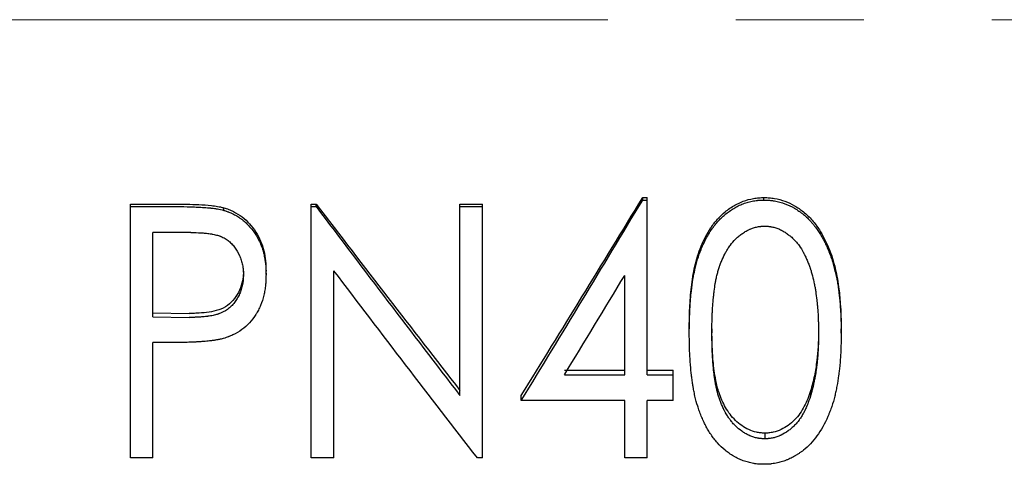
# Model space of a CAD drawing. Header units: millimetres. Extents: x 0 to 420, y 0 to 297.
# Tile 8 of 14: x 146 to 165, y 131 to 140. Entities that reach past the tile are written whole.
import ezdxf

# ---------------------------------------------------------------- set-up
doc = ezdxf.new("R2010")
doc.units = ezdxf.units.MM
doc.linetypes.add('CENTERX2', pattern=[20.32, 12.7, -2.54, 2.54, -2.54])

msp = doc.modelspace()

# ---------------------------------------------------------------- linework, layer by layer
at = {"color": 7, "linetype": 'CENTERX2', "lineweight": 18}
msp.add_line((198.249, 139.587), (29.342, 139.587), dxfattribs=at)
at = {"color": 7, "linetype": 'Continuous', "lineweight": 25}
for p, q in [((158.302, 136.006), (158.302, 136.054)), ((158.302, 136.054), (158.394, 136.054)), ((158.302, 136.006), (158.394, 136.006)), ((158.394, 136.006), (158.394, 136.054)), ((158.394, 132.535), (158.394, 136.006)), ((160.709, 136.006), (160.709, 136.054)), ((148.137, 135.877), (148.137, 135.927)), ((148.137, 135.927), (148.996, 135.927)), ((148.137, 135.877), (148.996, 135.877)), ((148.137, 130.884), (148.137, 135.877)), ((149.991, 135.801), (149.991, 135.852)), ((151.727, 135.927), (151.821, 135.927)), ((151.727, 135.877), (151.727, 135.927)), ((151.727, 130.884), (151.727, 135.877)), ((151.727, 135.877), (151.821, 135.877)), ((151.821, 135.877), (151.821, 135.927)), ((154.676, 135.927), (155.124, 135.927)), ((154.676, 135.877), (154.676, 135.927)), ((154.676, 132.126), (154.676, 135.877)), ((154.676, 135.877), (155.124, 135.877)), ((155.124, 135.877), (155.124, 135.927)), ((155.124, 130.884), (155.124, 135.877)), ((149.338, 135.36), (148.586, 135.36)), ((148.586, 133.686), (148.586, 135.36)), ((152.176, 130.884), (152.176, 134.602)), ((150.381, 134.593), (150.381, 134.525)), ((150.829, 134.527), (150.829, 134.595)), ((157.945, 132.535), (157.945, 134.509)), ((148.586, 133.766), (149.307, 133.755)), ((148.586, 133.686), (149.307, 133.675)), ((159.227, 133.364), (159.227, 133.448)), ((159.676, 133.45), (159.676, 133.366)), ((161.791, 133.45), (161.791, 133.366)), ((162.24, 133.364), (162.24, 133.448)), ((148.891, 133.174), (148.586, 133.174)), ((148.586, 130.884), (148.586, 133.174)), ((156.749, 132.63), (157.945, 132.63)), ((156.749, 132.535), (157.945, 132.535)), ((158.394, 132.63), (158.906, 132.63)), ((158.394, 132.535), (158.906, 132.535)), ((158.906, 132.535), (158.906, 132.63)), ((158.906, 132.025), (158.906, 132.535)), ((155.894, 132.025), (155.894, 132.128)), ((161.631, 132.215), (161.631, 132.114)), ((157.945, 132.025), (155.894, 132.025)), ((157.945, 130.884), (157.945, 132.025)), ((158.906, 132.025), (158.394, 132.025)), ((158.394, 130.884), (158.394, 132.025)), ((160.723, 131.376), (160.723, 131.264)), ((148.586, 130.884), (148.137, 130.884)), ((152.176, 130.884), (151.727, 130.884)), ((155.124, 130.884), (155.022, 130.884)), ((158.394, 130.884), (157.945, 130.884))]:
    msp.add_line(p, q, dxfattribs=at)
for points in [[(155.894, 132.128), (156.697, 133.424), (157.499, 134.736), (158.302, 136.054)], [(155.894, 132.025), (156.697, 133.34), (157.499, 134.669), (158.302, 136.006)], [(151.821, 135.927), (152.773, 134.685), (153.724, 133.449), (154.676, 132.227)], [(151.821, 135.877), (152.773, 134.618), (153.724, 133.365), (154.676, 132.126)], [(155.022, 130.884), (154.073, 132.111), (153.124, 133.352), (152.176, 134.602)], [(156.749, 132.535), (157.148, 133.19), (157.546, 133.848), (157.945, 134.509)]]:
    msp.add_open_spline(points, degree=3, dxfattribs=at)
for points, knots in [([(159.227, 133.448), (159.227, 133.517), (159.228, 133.656), (159.236, 133.863), (159.247, 134.071), (159.275, 134.348), (159.327, 134.691), (159.428, 135.027), (159.548, 135.279), (159.653, 135.463), (159.782, 135.628), (159.912, 135.754), (160.031, 135.843), (160.149, 135.918), (160.305, 135.99), (160.465, 136.034), (160.604, 136.052), (160.674, 136.054), (160.709, 136.054)], [0, 0, 0, 0, 0.0625344, 0.1250675, 0.1876007, 0.2501308, 0.375144, 0.5000665, 0.5625782, 0.6250803, 0.6890174, 0.7500435, 0.7857185, 0.821603, 0.8750371, 0.9374824, 0.9687369, 1, 1, 1, 1]), ([(159.227, 133.364), (159.227, 133.411), (159.228, 133.452), (159.228, 133.504), (159.228, 133.52), (159.229, 133.542), (159.229, 133.549), (159.229, 133.559), (159.229, 133.562), (159.229, 133.569), (159.229, 133.57), (159.23, 133.607), (159.231, 133.64), (159.233, 133.693), (159.233, 133.711), (159.235, 133.738), (159.235, 133.748), (159.236, 133.766), (159.236, 133.775), (159.239, 133.826), (159.241, 133.864), (159.244, 133.917), (159.245, 133.933), (159.246, 133.958), (159.247, 133.965), (159.248, 133.981), (159.248, 133.987), (159.252, 134.029), (159.254, 134.063), (159.26, 134.116), (159.261, 134.133), (159.264, 134.16), (159.265, 134.169), (159.267, 134.187), (159.268, 134.196), (159.279, 134.284), (159.289, 134.359), (159.306, 134.463), (159.312, 134.496), (159.321, 134.545), (159.324, 134.561), (159.329, 134.585), (159.331, 134.592), (159.333, 134.604), (159.334, 134.608), (159.336, 134.615), (159.336, 134.618), (159.369, 134.765), (159.41, 134.9), (159.474, 135.058), (159.488, 135.09), (159.51, 135.138), (159.518, 135.154), (159.53, 135.178), (159.534, 135.187), (159.54, 135.199), (159.542, 135.203), (159.546, 135.211), (159.548, 135.214), (159.569, 135.255), (159.587, 135.289), (159.614, 135.335), (159.623, 135.349), (159.635, 135.37), (159.64, 135.376), (159.646, 135.386), (159.648, 135.389), (159.652, 135.396), (159.654, 135.398), (159.698, 135.464), (159.742, 135.521), (159.811, 135.6), (159.835, 135.625), (159.872, 135.661), (159.885, 135.672), (159.91, 135.695), (159.923, 135.707), (159.961, 135.738), (159.988, 135.759), (160.049, 135.803), (160.08, 135.823), (160.124, 135.85), (160.138, 135.858), (160.168, 135.874), (160.184, 135.882), (160.231, 135.905), (160.264, 135.919), (160.33, 135.944), (160.364, 135.956), (160.415, 135.97), (160.432, 135.974), (160.466, 135.982), (160.482, 135.985), (160.518, 135.992), (160.535, 135.994), (160.561, 135.998), (160.57, 135.999), (160.583, 136), (160.587, 136.001), (160.593, 136.001), (160.596, 136.001), (160.6, 136.002), (160.603, 136.002), (160.627, 136.004), (160.662, 136.005), (160.709, 136.006)], [0, 0, 0, 0, 0.03125, 0.03125, 0.046875, 0.046875, 0.054688, 0.054688, 0.058594, 0.058594, 0.0625, 0.0625, 0.09375, 0.09375, 0.109375, 0.109375, 0.117188, 0.117188, 0.125, 0.125, 0.15625, 0.15625, 0.171875, 0.171875, 0.179688, 0.179688, 0.1875, 0.1875, 0.21875, 0.21875, 0.234375, 0.234375, 0.242188, 0.242188, 0.25, 0.25, 0.3125, 0.3125, 0.34375, 0.34375, 0.359375, 0.359375, 0.367188, 0.367188, 0.371094, 0.371094, 0.375, 0.375, 0.5, 0.5, 0.53125, 0.53125, 0.546875, 0.546875, 0.554688, 0.554688, 0.558594, 0.558594, 0.5625, 0.5625, 0.59375, 0.59375, 0.609375, 0.609375, 0.617188, 0.617188, 0.621094, 0.621094, 0.625, 0.625, 0.6875, 0.6875, 0.71875, 0.71875, 0.734375, 0.734375, 0.75, 0.75, 0.78125, 0.78125, 0.8125, 0.8125, 0.828125, 0.828125, 0.84375, 0.84375, 0.875, 0.875, 0.90625, 0.90625, 0.921875, 0.921875, 0.9375, 0.9375, 0.953125, 0.953125, 0.960938, 0.960938, 0.964844, 0.964844, 0.966797, 0.966797, 0.96875, 0.96875, 1, 1, 1, 1]), ([(160.709, 136.054), (160.745, 136.054), (160.815, 136.052), (160.955, 136.034), (161.126, 135.988), (161.319, 135.898), (161.468, 135.794), (161.582, 135.694), (161.692, 135.576), (161.801, 135.433), (161.9, 135.258), (161.982, 135.086), (162.055, 134.898), (162.133, 134.628), (162.192, 134.311), (162.223, 133.978), (162.238, 133.699), (162.239, 133.532), (162.24, 133.448)], [0, 0, 0, 0, 0.031261, 0.062515, 0.124956, 0.187001, 0.249864, 0.285663, 0.32147, 0.392595, 0.445547, 0.499873, 0.562388, 0.624904, 0.749903, 0.849945, 0.924827, 1, 1, 1, 1]), ([(160.709, 136.006), (160.733, 136.006), (160.753, 136.005), (160.78, 136.004), (160.788, 136.004), (160.799, 136.003), (160.802, 136.003), (160.807, 136.003), (160.809, 136.003), (160.812, 136.002), (160.813, 136.002), (160.832, 136.001), (160.849, 135.999), (160.875, 135.996), (160.884, 135.994), (160.902, 135.992), (160.912, 135.99), (160.988, 135.977), (161.056, 135.958), (161.193, 135.908), (161.255, 135.878), (161.345, 135.826), (161.374, 135.807), (161.418, 135.776), (161.432, 135.765), (161.461, 135.744), (161.476, 135.732), (161.545, 135.675), (161.596, 135.626), (161.655, 135.56), (161.667, 135.546), (161.691, 135.517), (161.703, 135.502), (161.737, 135.459), (161.758, 135.431), (161.796, 135.375), (161.813, 135.349), (161.847, 135.291), (161.865, 135.261), (161.891, 135.211), (161.9, 135.194), (161.913, 135.168), (161.917, 135.162), (161.924, 135.147), (161.928, 135.139), (161.946, 135.1), (161.961, 135.067), (161.991, 134.996), (162.005, 134.962), (162.024, 134.913), (162.03, 134.896), (162.041, 134.864), (162.047, 134.849), (162.063, 134.8), (162.073, 134.767), (162.088, 134.716), (162.093, 134.699), (162.1, 134.673), (162.102, 134.664), (162.107, 134.646), (162.109, 134.636), (162.128, 134.563), (162.142, 134.496), (162.162, 134.391), (162.168, 134.356), (162.177, 134.302), (162.18, 134.284), (162.184, 134.257), (162.185, 134.247), (162.187, 134.234), (162.188, 134.229), (162.189, 134.22), (162.19, 134.215), (162.199, 134.147), (162.206, 134.079), (162.216, 133.971), (162.219, 133.933), (162.224, 133.857), (162.227, 133.817), (162.231, 133.744), (162.232, 133.709), (162.235, 133.659), (162.235, 133.643), (162.236, 133.612), (162.237, 133.601), (162.238, 133.532), (162.239, 133.457), (162.24, 133.364)], [0, 0, 0, 0, 0.015625, 0.015625, 0.023438, 0.023438, 0.027344, 0.027344, 0.029297, 0.029297, 0.03125, 0.03125, 0.046875, 0.046875, 0.054688, 0.054688, 0.0625, 0.0625, 0.125, 0.125, 0.1875, 0.1875, 0.21875, 0.21875, 0.234375, 0.234375, 0.25, 0.25, 0.3125, 0.3125, 0.328125, 0.328125, 0.34375, 0.34375, 0.375, 0.375, 0.40625, 0.40625, 0.4375, 0.4375, 0.453125, 0.453125, 0.460938, 0.460938, 0.46875, 0.46875, 0.5, 0.5, 0.53125, 0.53125, 0.546875, 0.546875, 0.5625, 0.5625, 0.59375, 0.59375, 0.609375, 0.609375, 0.617188, 0.617188, 0.625, 0.625, 0.6875, 0.6875, 0.71875, 0.71875, 0.734375, 0.734375, 0.742188, 0.742188, 0.746094, 0.746094, 0.75, 0.75, 0.8125, 0.8125, 0.84375, 0.84375, 0.875, 0.875, 0.90625, 0.90625, 0.921875, 0.921875, 0.9375, 0.9375, 1, 1, 1, 1]), ([(148.996, 135.927), (149.085, 135.926), (149.251, 135.925), (149.501, 135.916), (149.704, 135.903), (149.847, 135.884), (149.929, 135.868), (149.969, 135.858), (149.991, 135.852)], [0, 0, 0, 0, 0.266792, 0.500026, 0.750017, 0.875017, 0.931606, 1, 1, 1, 1]), ([(148.996, 135.877), (149.09, 135.877), (149.179, 135.876), (149.304, 135.873), (149.345, 135.871), (149.403, 135.869), (149.422, 135.868), (149.45, 135.867), (149.459, 135.867), (149.473, 135.866), (149.478, 135.866), (149.484, 135.865), (149.487, 135.865), (149.491, 135.865), (149.493, 135.865), (149.547, 135.862), (149.594, 135.859), (149.656, 135.854), (149.676, 135.853), (149.703, 135.85), (149.712, 135.849), (149.725, 135.848), (149.729, 135.848), (149.735, 135.847), (149.737, 135.847), (149.741, 135.846), (149.742, 135.846), (149.767, 135.843), (149.788, 135.841), (149.819, 135.836), (149.83, 135.835), (149.845, 135.833), (149.85, 135.832), (149.859, 135.83), (149.865, 135.829), (149.903, 135.823), (149.943, 135.814), (149.991, 135.801)], [0, 0, 0, 0, 0.25, 0.25, 0.375, 0.375, 0.4375, 0.4375, 0.46875, 0.46875, 0.484375, 0.484375, 0.492188, 0.492188, 0.5, 0.5, 0.625, 0.625, 0.6875, 0.6875, 0.71875, 0.71875, 0.734375, 0.734375, 0.742188, 0.742188, 0.75, 0.75, 0.8125, 0.8125, 0.84375, 0.84375, 0.859375, 0.859375, 0.875, 0.875, 1, 1, 1, 1]), ([(149.991, 135.852), (150.024, 135.842), (150.089, 135.822), (150.213, 135.766), (150.358, 135.676), (150.508, 135.536), (150.633, 135.374), (150.727, 135.192), (150.79, 134.999), (150.823, 134.798), (150.827, 134.663), (150.829, 134.595)], [0, 0, 0, 0, 0.062551, 0.125088, 0.250014, 0.37493, 0.499933, 0.624908, 0.749875, 0.874925, 1, 1, 1, 1]), ([(149.991, 135.801), (150.013, 135.794), (150.032, 135.788), (150.056, 135.78), (150.063, 135.777), (150.073, 135.774), (150.077, 135.772), (150.081, 135.771), (150.082, 135.77), (150.085, 135.769), (150.086, 135.769), (150.103, 135.762), (150.118, 135.756), (150.142, 135.745), (150.15, 135.742), (150.165, 135.734), (150.174, 135.73), (150.211, 135.712), (150.24, 135.695), (150.283, 135.668), (150.297, 135.658), (150.326, 135.638), (150.341, 135.627), (150.381, 135.596), (150.407, 135.574), (150.445, 135.539), (150.457, 135.527), (150.481, 135.502), (150.492, 135.49), (150.552, 135.422), (150.593, 135.367), (150.645, 135.286), (150.661, 135.257), (150.684, 135.211), (150.692, 135.196), (150.707, 135.164), (150.715, 135.146), (150.735, 135.098), (150.747, 135.066), (150.768, 135.001), (150.777, 134.967), (150.792, 134.902), (150.799, 134.869), (150.807, 134.818), (150.81, 134.801), (150.813, 134.775), (150.815, 134.767), (150.816, 134.754), (150.817, 134.749), (150.817, 134.743), (150.818, 134.741), (150.818, 134.736), (150.818, 134.734), (150.824, 134.681), (150.828, 134.612), (150.829, 134.527)], [0, 0, 0, 0, 0.03125, 0.03125, 0.046875, 0.046875, 0.054688, 0.054688, 0.058594, 0.058594, 0.0625, 0.0625, 0.09375, 0.09375, 0.109375, 0.109375, 0.125, 0.125, 0.1875, 0.1875, 0.21875, 0.21875, 0.25, 0.25, 0.3125, 0.3125, 0.34375, 0.34375, 0.375, 0.375, 0.5, 0.5, 0.5625, 0.5625, 0.59375, 0.59375, 0.625, 0.625, 0.6875, 0.6875, 0.75, 0.75, 0.8125, 0.8125, 0.84375, 0.84375, 0.859375, 0.859375, 0.867188, 0.867188, 0.871094, 0.871094, 0.875, 0.875, 1, 1, 1, 1]), ([(159.676, 133.366), (159.676, 133.501), (159.678, 133.61), (159.681, 133.694), (159.681, 133.697), (159.681, 133.7), (159.681, 133.702), (159.682, 133.708), (159.682, 133.712), (159.682, 133.723), (159.683, 133.731), (159.683, 133.753), (159.684, 133.768), (159.686, 133.811), (159.688, 133.839), (159.693, 133.921), (159.697, 133.972), (159.701, 134.022), (159.702, 134.027), (159.703, 134.035), (159.703, 134.039), (159.704, 134.051), (159.705, 134.059), (159.707, 134.082), (159.709, 134.098), (159.714, 134.142), (159.717, 134.171), (159.727, 134.252), (159.734, 134.301), (159.742, 134.35), (159.744, 134.357), (159.746, 134.37), (159.747, 134.377), (159.751, 134.396), (159.753, 134.41), (159.762, 134.45), (159.768, 134.477), (159.778, 134.519), (159.781, 134.534), (159.789, 134.562), (159.792, 134.576), (159.803, 134.615), (159.811, 134.64), (159.819, 134.666), (159.821, 134.67), (159.823, 134.677), (159.824, 134.681), (159.828, 134.691), (159.83, 134.698), (159.838, 134.719), (159.843, 134.733), (159.858, 134.773), (159.869, 134.799), (159.901, 134.875), (159.924, 134.921), (159.949, 134.967), (159.951, 134.971), (159.955, 134.977), (159.957, 134.981), (159.963, 134.991), (159.967, 134.997), (159.978, 135.016), (159.986, 135.029), (160.009, 135.065), (160.025, 135.089), (160.074, 135.154), (160.107, 135.193), (160.146, 135.231), (160.151, 135.237), (160.161, 135.246), (160.166, 135.25), (160.181, 135.264), (160.192, 135.273), (160.223, 135.299), (160.245, 135.316), (160.29, 135.349), (160.314, 135.365), (160.36, 135.393), (160.384, 135.406), (160.413, 135.42), (160.42, 135.423), (160.433, 135.429), (160.439, 135.431), (160.458, 135.439), (160.471, 135.444), (160.51, 135.458), (160.535, 135.465), (160.574, 135.473), (160.586, 135.476), (160.613, 135.48), (160.627, 135.481), (160.644, 135.483), (160.644, 135.483), (160.647, 135.483), (160.648, 135.484), (160.652, 135.484), (160.654, 135.484), (160.663, 135.485), (160.669, 135.485), (160.689, 135.487), (160.705, 135.488), (160.723, 135.489)], [0, 0, 0, 0, 0.125, 0.125, 0.126953, 0.126953, 0.128906, 0.128906, 0.132812, 0.132812, 0.140625, 0.140625, 0.15625, 0.15625, 0.1875, 0.1875, 0.25, 0.25, 0.253906, 0.253906, 0.257812, 0.257812, 0.265625, 0.265625, 0.28125, 0.28125, 0.3125, 0.3125, 0.375, 0.375, 0.382812, 0.382812, 0.390625, 0.390625, 0.40625, 0.40625, 0.4375, 0.4375, 0.453125, 0.453125, 0.46875, 0.46875, 0.5, 0.5, 0.503906, 0.503906, 0.507812, 0.507812, 0.515625, 0.515625, 0.53125, 0.53125, 0.5625, 0.5625, 0.625, 0.625, 0.628906, 0.628906, 0.632812, 0.632812, 0.640625, 0.640625, 0.65625, 0.65625, 0.6875, 0.6875, 0.75, 0.75, 0.757812, 0.757812, 0.765625, 0.765625, 0.78125, 0.78125, 0.8125, 0.8125, 0.84375, 0.84375, 0.875, 0.875, 0.882812, 0.882812, 0.890625, 0.890625, 0.90625, 0.90625, 0.9375, 0.9375, 0.953125, 0.953125, 0.96875, 0.96875, 0.970703, 0.970703, 0.972656, 0.972656, 0.976562, 0.976562, 0.984375, 0.984375, 1, 1, 1, 1]), ([(160.723, 135.489), (160.76, 135.487), (160.787, 135.485), (160.806, 135.483), (160.808, 135.482), (160.812, 135.482), (160.814, 135.482), (160.819, 135.481), (160.823, 135.481), (160.833, 135.479), (160.84, 135.478), (160.86, 135.475), (160.873, 135.473), (160.897, 135.467), (160.911, 135.464), (160.936, 135.456), (160.949, 135.452), (160.988, 135.439), (161.013, 135.428), (161.045, 135.412), (161.05, 135.409), (161.062, 135.403), (161.068, 135.4), (161.085, 135.39), (161.097, 135.384), (161.132, 135.362), (161.155, 135.347), (161.201, 135.313), (161.222, 135.297), (161.264, 135.261), (161.283, 135.243), (161.312, 135.214), (161.32, 135.206), (161.338, 135.186), (161.346, 135.177), (161.372, 135.147), (161.388, 135.126), (161.436, 135.059), (161.466, 135.011), (161.496, 134.956), (161.497, 134.954), (161.5, 134.948), (161.501, 134.945), (161.506, 134.937), (161.508, 134.931), (161.517, 134.914), (161.523, 134.902), (161.541, 134.865), (161.552, 134.839), (161.576, 134.783), (161.586, 134.758), (161.605, 134.707), (161.614, 134.682), (161.624, 134.652), (161.627, 134.645), (161.631, 134.631), (161.633, 134.625), (161.64, 134.605), (161.644, 134.591), (161.656, 134.552), (161.663, 134.525), (161.684, 134.446), (161.697, 134.394), (161.709, 134.335), (161.71, 134.33), (161.712, 134.317), (161.713, 134.311), (161.717, 134.293), (161.719, 134.28), (161.726, 134.242), (161.73, 134.216), (161.743, 134.135), (161.75, 134.078), (161.758, 134.014), (161.758, 134.012), (161.759, 134.006), (161.759, 134.003), (161.76, 133.993), (161.761, 133.987), (161.763, 133.968), (161.764, 133.955), (161.768, 133.917), (161.77, 133.89), (161.777, 133.809), (161.78, 133.752), (161.784, 133.689), (161.784, 133.687), (161.784, 133.681), (161.784, 133.678), (161.784, 133.67), (161.785, 133.664), (161.785, 133.646), (161.786, 133.634), (161.787, 133.597), (161.788, 133.571), (161.79, 133.489), (161.791, 133.43), (161.791, 133.366)], [0, 0, 0, 0, 0.03125, 0.03125, 0.033203, 0.033203, 0.035156, 0.035156, 0.039062, 0.039062, 0.046875, 0.046875, 0.0625, 0.0625, 0.078125, 0.078125, 0.09375, 0.09375, 0.125, 0.125, 0.132812, 0.132812, 0.140625, 0.140625, 0.15625, 0.15625, 0.1875, 0.1875, 0.21875, 0.21875, 0.25, 0.25, 0.265625, 0.265625, 0.28125, 0.28125, 0.3125, 0.3125, 0.375, 0.375, 0.378906, 0.378906, 0.382812, 0.382812, 0.390625, 0.390625, 0.40625, 0.40625, 0.4375, 0.4375, 0.46875, 0.46875, 0.5, 0.5, 0.507812, 0.507812, 0.515625, 0.515625, 0.53125, 0.53125, 0.5625, 0.5625, 0.625, 0.625, 0.632812, 0.632812, 0.640625, 0.640625, 0.65625, 0.65625, 0.6875, 0.6875, 0.75, 0.75, 0.753906, 0.753906, 0.757812, 0.757812, 0.765625, 0.765625, 0.78125, 0.78125, 0.8125, 0.8125, 0.875, 0.875, 0.878906, 0.878906, 0.882812, 0.882812, 0.890625, 0.890625, 0.90625, 0.90625, 0.9375, 0.9375, 1, 1, 1, 1]), ([(149.338, 135.36), (149.417, 135.36), (149.48, 135.358), (149.533, 135.355), (149.538, 135.355), (149.546, 135.354), (149.55, 135.354), (149.562, 135.353), (149.571, 135.353), (149.595, 135.351), (149.611, 135.349), (149.659, 135.345), (149.69, 135.341), (149.724, 135.336), (149.729, 135.335), (149.738, 135.333), (149.742, 135.333), (149.755, 135.331), (149.764, 135.329), (149.789, 135.324), (149.805, 135.321), (149.852, 135.31), (149.88, 135.302), (149.91, 135.292), (149.914, 135.29), (149.922, 135.287), (149.926, 135.286), (149.937, 135.281), (149.945, 135.278), (149.967, 135.268), (149.982, 135.261), (150.024, 135.239), (150.05, 135.222), (150.1, 135.184), (150.122, 135.164), (150.165, 135.121), (150.185, 135.097), (150.243, 135.021), (150.276, 134.964), (150.308, 134.891), (150.311, 134.885), (150.317, 134.871), (150.32, 134.863), (150.328, 134.841), (150.333, 134.826), (150.348, 134.78), (150.356, 134.749), (150.369, 134.684), (150.374, 134.653), (150.376, 134.619), (150.376, 134.618), (150.377, 134.615), (150.377, 134.614), (150.377, 134.609), (150.377, 134.606), (150.378, 134.596), (150.378, 134.589), (150.379, 134.565), (150.38, 134.546), (150.381, 134.525)], [0, 0, 0, 0, 0.125, 0.125, 0.132812, 0.132812, 0.140625, 0.140625, 0.15625, 0.15625, 0.1875, 0.1875, 0.25, 0.25, 0.257812, 0.257812, 0.265625, 0.265625, 0.28125, 0.28125, 0.3125, 0.3125, 0.375, 0.375, 0.382812, 0.382812, 0.390625, 0.390625, 0.40625, 0.40625, 0.4375, 0.4375, 0.5, 0.5, 0.5625, 0.5625, 0.625, 0.625, 0.75, 0.75, 0.765625, 0.765625, 0.78125, 0.78125, 0.8125, 0.8125, 0.875, 0.875, 0.9375, 0.9375, 0.941406, 0.941406, 0.945312, 0.945312, 0.953125, 0.953125, 0.96875, 0.96875, 1, 1, 1, 1]), ([(150.381, 134.593), (150.38, 134.561), (150.378, 134.496), (150.359, 134.368), (150.31, 134.212), (150.211, 134.043), (150.07, 133.904), (149.892, 133.816), (149.698, 133.776), (149.538, 133.762), (149.407, 133.755), (149.342, 133.755), (149.307, 133.755)], [0, 0, 0, 0, 0.062602, 0.125173, 0.250152, 0.375087, 0.499837, 0.62457, 0.749614, 0.876407, 0.932852, 1, 1, 1, 1]), ([(150.381, 134.525), (150.379, 134.481), (150.378, 134.448), (150.376, 134.425), (150.376, 134.422), (150.375, 134.418), (150.375, 134.416), (150.375, 134.41), (150.374, 134.406), (150.373, 134.394), (150.372, 134.386), (150.368, 134.361), (150.366, 134.345), (150.356, 134.296), (150.347, 134.264), (150.328, 134.201), (150.316, 134.171), (150.297, 134.127), (150.289, 134.111), (150.274, 134.082), (150.266, 134.067), (150.241, 134.025), (150.223, 133.998), (150.194, 133.959), (150.183, 133.946), (150.161, 133.921), (150.15, 133.909), (150.115, 133.874), (150.09, 133.854), (150.012, 133.797), (149.953, 133.767), (149.886, 133.744), (149.883, 133.743), (149.877, 133.741), (149.873, 133.739), (149.863, 133.736), (149.856, 133.734), (149.835, 133.728), (149.819, 133.724), (149.772, 133.713), (149.737, 133.706), (149.694, 133.7), (149.691, 133.699), (149.684, 133.698), (149.68, 133.698), (149.669, 133.696), (149.661, 133.695), (149.637, 133.692), (149.621, 133.69), (149.569, 133.685), (149.534, 133.683), (149.485, 133.68), (149.469, 133.679), (149.446, 133.678), (149.438, 133.677), (149.426, 133.677), (149.419, 133.677), (149.384, 133.676), (149.349, 133.675), (149.307, 133.675)], [0, 0, 0, 0, 0.0625, 0.0625, 0.066406, 0.066406, 0.070312, 0.070312, 0.078125, 0.078125, 0.09375, 0.09375, 0.125, 0.125, 0.1875, 0.1875, 0.25, 0.25, 0.28125, 0.28125, 0.3125, 0.3125, 0.375, 0.375, 0.40625, 0.40625, 0.4375, 0.4375, 0.5, 0.5, 0.625, 0.625, 0.632812, 0.632812, 0.640625, 0.640625, 0.65625, 0.65625, 0.6875, 0.6875, 0.75, 0.75, 0.757812, 0.757812, 0.765625, 0.765625, 0.78125, 0.78125, 0.8125, 0.8125, 0.875, 0.875, 0.90625, 0.90625, 0.921875, 0.921875, 0.9375, 0.9375, 1, 1, 1, 1]), ([(150.829, 134.527), (150.828, 134.482), (150.827, 134.443), (150.825, 134.391), (150.824, 134.375), (150.822, 134.353), (150.822, 134.346), (150.821, 134.336), (150.82, 134.332), (150.82, 134.328), (150.82, 134.326), (150.82, 134.323), (150.819, 134.322), (150.816, 134.286), (150.811, 134.251), (150.803, 134.2), (150.8, 134.183), (150.793, 134.15), (150.789, 134.134), (150.768, 134.044), (150.746, 133.977), (150.707, 133.882), (150.693, 133.851), (150.67, 133.806), (150.662, 133.792), (150.65, 133.77), (150.645, 133.763), (150.637, 133.749), (150.633, 133.742), (150.59, 133.674), (150.548, 133.619), (150.454, 133.519), (150.403, 133.473), (150.294, 133.394), (150.234, 133.358), (150.156, 133.321), (150.14, 133.314), (150.116, 133.304), (150.108, 133.3), (150.096, 133.296), (150.092, 133.294), (150.086, 133.292), (150.084, 133.291), (150.08, 133.29), (150.078, 133.289), (150.055, 133.28), (150.022, 133.27), (149.978, 133.256)], [0, 0, 0, 0, 0.0625, 0.0625, 0.09375, 0.09375, 0.109375, 0.109375, 0.117188, 0.117188, 0.121094, 0.121094, 0.125, 0.125, 0.1875, 0.1875, 0.21875, 0.21875, 0.25, 0.25, 0.375, 0.375, 0.4375, 0.4375, 0.46875, 0.46875, 0.484375, 0.484375, 0.5, 0.5, 0.625, 0.625, 0.75, 0.75, 0.875, 0.875, 0.90625, 0.90625, 0.921875, 0.921875, 0.929688, 0.929688, 0.933594, 0.933594, 0.9375, 0.9375, 1, 1, 1, 1]), ([(160.723, 131.376), (160.696, 131.378), (160.642, 131.381), (160.534, 131.397), (160.354, 131.461), (160.175, 131.588), (160.032, 131.749), (159.945, 131.884), (159.873, 132.028), (159.803, 132.207), (159.755, 132.405), (159.72, 132.616), (159.695, 132.85), (159.678, 133.128), (159.677, 133.343), (159.676, 133.45)], [0, 0, 0, 0, 0.031279, 0.06254, 0.124979, 0.249516, 0.312021, 0.374541, 0.43707, 0.499605, 0.599132, 0.674853, 0.749772, 0.874882, 1, 1, 1, 1]), ([(161.791, 133.45), (161.791, 133.389), (161.79, 133.271), (161.78, 133.063), (161.763, 132.861), (161.737, 132.668), (161.708, 132.514), (161.676, 132.364), (161.646, 132.265), (161.631, 132.215)], [0, 0, 0, 0, 0.144927, 0.283186, 0.499994, 0.631183, 0.749999, 0.875, 1, 1, 1, 1]), ([(149.978, 133.256), (149.951, 133.249), (149.927, 133.243), (149.893, 133.236), (149.883, 133.234), (149.868, 133.231), (149.863, 133.23), (149.854, 133.228), (149.85, 133.228), (149.824, 133.223), (149.803, 133.22), (149.769, 133.215), (149.758, 133.214), (149.74, 133.212), (149.734, 133.211), (149.725, 133.21), (149.722, 133.21), (149.716, 133.209), (149.712, 133.208), (149.674, 133.204), (149.633, 133.2), (149.565, 133.195), (149.541, 133.193), (149.504, 133.191), (149.491, 133.19), (149.471, 133.189), (149.464, 133.189), (149.451, 133.188), (149.443, 133.187), (149.391, 133.184), (149.345, 133.182), (149.277, 133.18), (149.254, 133.179), (149.22, 133.178), (149.209, 133.177), (149.192, 133.177), (149.187, 133.177), (149.178, 133.177), (149.176, 133.177), (149.17, 133.176), (149.166, 133.176), (149.101, 133.175), (149.01, 133.174), (148.891, 133.174)], [0, 0, 0, 0, 0.0625, 0.0625, 0.09375, 0.09375, 0.109375, 0.109375, 0.125, 0.125, 0.1875, 0.1875, 0.21875, 0.21875, 0.234375, 0.234375, 0.242188, 0.242188, 0.25, 0.25, 0.375, 0.375, 0.4375, 0.4375, 0.46875, 0.46875, 0.484375, 0.484375, 0.5, 0.5, 0.625, 0.625, 0.6875, 0.6875, 0.71875, 0.71875, 0.734375, 0.734375, 0.742188, 0.742188, 0.75, 0.75, 1, 1, 1, 1]), ([(160.709, 130.758), (160.686, 130.759), (160.666, 130.759), (160.639, 130.76), (160.631, 130.76), (160.62, 130.761), (160.617, 130.761), (160.612, 130.762), (160.61, 130.762), (160.607, 130.762), (160.606, 130.762), (160.587, 130.763), (160.57, 130.765), (160.544, 130.768), (160.535, 130.77), (160.518, 130.772), (160.508, 130.774), (160.467, 130.781), (160.433, 130.789), (160.366, 130.807), (160.333, 130.817), (160.262, 130.842), (160.229, 130.856), (160.186, 130.877), (160.171, 130.884), (160.141, 130.901), (160.124, 130.91), (160.076, 130.938), (160.046, 130.957), (160.003, 130.987), (159.989, 130.997), (159.962, 131.017), (159.949, 131.027), (159.883, 131.082), (159.833, 131.13), (159.74, 131.234), (159.697, 131.291), (159.639, 131.377), (159.62, 131.406), (159.593, 131.451), (159.585, 131.466), (159.568, 131.496), (159.561, 131.51), (159.538, 131.553), (159.523, 131.583), (159.501, 131.632), (159.494, 131.648), (159.479, 131.682), (159.472, 131.7), (159.451, 131.751), (159.438, 131.784), (159.414, 131.85), (159.403, 131.883), (159.374, 131.973), (159.356, 132.041), (159.331, 132.151), (159.324, 132.186), (159.314, 132.238), (159.311, 132.254), (159.306, 132.279), (159.305, 132.287), (159.302, 132.303), (159.301, 132.312), (159.295, 132.348), (159.29, 132.38), (159.283, 132.432), (159.28, 132.45), (159.277, 132.478), (159.276, 132.487), (159.274, 132.502), (159.273, 132.507), (159.272, 132.517), (159.271, 132.523), (159.263, 132.593), (159.256, 132.661), (159.248, 132.765), (159.245, 132.8), (159.241, 132.872), (159.238, 132.909), (159.235, 132.98), (159.233, 133.015), (159.232, 133.067), (159.231, 133.085), (159.23, 133.111), (159.23, 133.119), (159.23, 133.132), (159.23, 133.137), (159.23, 133.143), (159.229, 133.145), (159.229, 133.15), (159.229, 133.152), (159.228, 133.201), (159.228, 133.271), (159.227, 133.364)], [0, 0, 0, 0, 0.015625, 0.015625, 0.023438, 0.023438, 0.027344, 0.027344, 0.029297, 0.029297, 0.03125, 0.03125, 0.046875, 0.046875, 0.054688, 0.054688, 0.0625, 0.0625, 0.09375, 0.09375, 0.125, 0.125, 0.15625, 0.15625, 0.171875, 0.171875, 0.1875, 0.1875, 0.21875, 0.21875, 0.234375, 0.234375, 0.25, 0.25, 0.3125, 0.3125, 0.375, 0.375, 0.40625, 0.40625, 0.421875, 0.421875, 0.4375, 0.4375, 0.46875, 0.46875, 0.484375, 0.484375, 0.5, 0.5, 0.53125, 0.53125, 0.5625, 0.5625, 0.625, 0.625, 0.65625, 0.65625, 0.671875, 0.671875, 0.679688, 0.679688, 0.6875, 0.6875, 0.71875, 0.71875, 0.734375, 0.734375, 0.742188, 0.742188, 0.746094, 0.746094, 0.75, 0.75, 0.8125, 0.8125, 0.84375, 0.84375, 0.875, 0.875, 0.90625, 0.90625, 0.921875, 0.921875, 0.929688, 0.929688, 0.933594, 0.933594, 0.935547, 0.935547, 0.9375, 0.9375, 1, 1, 1, 1]), ([(160.723, 131.264), (160.687, 131.266), (160.66, 131.268), (160.641, 131.27), (160.638, 131.27), (160.635, 131.27), (160.633, 131.271), (160.627, 131.271), (160.624, 131.272), (160.613, 131.273), (160.606, 131.274), (160.586, 131.277), (160.573, 131.28), (160.537, 131.288), (160.511, 131.295), (160.46, 131.313), (160.434, 131.323), (160.401, 131.339), (160.396, 131.341), (160.384, 131.347), (160.378, 131.35), (160.361, 131.359), (160.349, 131.366), (160.315, 131.386), (160.292, 131.4), (160.226, 131.447), (160.183, 131.482), (160.137, 131.527), (160.133, 131.531), (160.124, 131.541), (160.119, 131.545), (160.105, 131.56), (160.096, 131.57), (160.07, 131.6), (160.052, 131.622), (160.031, 131.65), (160.028, 131.654), (160.021, 131.663), (160.018, 131.668), (160.007, 131.684), (160, 131.695), (159.978, 131.729), (159.963, 131.754), (159.946, 131.783), (159.944, 131.785), (159.941, 131.791), (159.94, 131.793), (159.935, 131.802), (159.932, 131.807), (159.923, 131.824), (159.917, 131.836), (159.9, 131.872), (159.888, 131.898), (159.864, 131.953), (159.853, 131.978), (159.834, 132.028), (159.825, 132.053), (159.802, 132.125), (159.788, 132.175), (159.769, 132.255), (159.763, 132.282), (159.752, 132.338), (159.746, 132.367), (159.736, 132.423), (159.732, 132.45), (159.724, 132.502), (159.721, 132.526), (159.712, 132.6), (159.706, 132.655), (159.7, 132.719), (159.7, 132.721), (159.7, 132.727), (159.699, 132.73), (159.699, 132.74), (159.698, 132.746), (159.696, 132.765), (159.695, 132.778), (159.693, 132.817), (159.691, 132.843), (159.686, 132.925), (159.683, 132.981), (159.681, 133.042), (159.681, 133.042), (159.681, 133.045), (159.681, 133.046), (159.681, 133.05), (159.681, 133.053), (159.68, 133.061), (159.68, 133.066), (159.68, 133.083), (159.679, 133.094), (159.679, 133.13), (159.678, 133.155), (159.677, 133.237), (159.676, 133.298), (159.676, 133.366)], [0, 0, 0, 0, 0.03125, 0.03125, 0.033203, 0.033203, 0.035156, 0.035156, 0.039062, 0.039062, 0.046875, 0.046875, 0.0625, 0.0625, 0.09375, 0.09375, 0.125, 0.125, 0.132812, 0.132812, 0.140625, 0.140625, 0.15625, 0.15625, 0.1875, 0.1875, 0.25, 0.25, 0.257812, 0.257812, 0.265625, 0.265625, 0.28125, 0.28125, 0.3125, 0.3125, 0.320312, 0.320312, 0.328125, 0.328125, 0.34375, 0.34375, 0.375, 0.375, 0.378906, 0.378906, 0.382812, 0.382812, 0.390625, 0.390625, 0.40625, 0.40625, 0.4375, 0.4375, 0.46875, 0.46875, 0.5, 0.5, 0.5625, 0.5625, 0.59375, 0.59375, 0.625, 0.625, 0.65625, 0.65625, 0.6875, 0.6875, 0.75, 0.75, 0.753906, 0.753906, 0.757812, 0.757812, 0.765625, 0.765625, 0.78125, 0.78125, 0.8125, 0.8125, 0.875, 0.875, 0.876953, 0.876953, 0.878906, 0.878906, 0.882812, 0.882812, 0.890625, 0.890625, 0.90625, 0.90625, 0.9375, 0.9375, 1, 1, 1, 1]), ([(162.24, 133.364), (162.239, 133.317), (162.239, 133.276), (162.238, 133.223), (162.238, 133.207), (162.238, 133.185), (162.238, 133.178), (162.237, 133.168), (162.237, 133.165), (162.237, 133.16), (162.237, 133.159), (162.237, 133.156), (162.237, 133.155), (162.236, 133.116), (162.235, 133.081), (162.233, 133.028), (162.233, 133.01), (162.231, 132.976), (162.23, 132.96), (162.225, 132.869), (162.22, 132.798), (162.21, 132.693), (162.206, 132.658), (162.201, 132.607), (162.199, 132.59), (162.195, 132.564), (162.194, 132.556), (162.192, 132.539), (162.191, 132.531), (162.18, 132.448), (162.169, 132.377), (162.149, 132.274), (162.143, 132.24), (162.132, 132.19), (162.128, 132.173), (162.12, 132.141), (162.117, 132.125), (162.096, 132.041), (162.077, 131.975), (162.043, 131.875), (162.031, 131.842), (162.012, 131.793), (162.005, 131.777), (161.995, 131.752), (161.991, 131.744), (161.985, 131.727), (161.981, 131.72), (161.914, 131.565), (161.842, 131.436), (161.719, 131.268), (161.677, 131.216), (161.586, 131.12), (161.54, 131.077), (161.477, 131.027), (161.463, 131.017), (161.435, 130.996), (161.421, 130.986), (161.388, 130.964), (161.373, 130.954), (161.35, 130.939), (161.343, 130.935), (161.329, 130.926), (161.323, 130.923), (161.286, 130.902), (161.255, 130.886), (161.208, 130.864), (161.191, 130.857), (161.166, 130.846), (161.158, 130.843), (161.141, 130.836), (161.132, 130.833), (161.093, 130.819), (161.06, 130.808), (161.009, 130.795), (160.992, 130.791), (160.957, 130.783), (160.939, 130.779), (160.901, 130.773), (160.882, 130.77), (160.856, 130.766), (160.847, 130.765), (160.835, 130.764), (160.831, 130.763), (160.823, 130.763), (160.818, 130.762), (160.792, 130.76), (160.756, 130.759), (160.709, 130.758)], [0, 0, 0, 0, 0.03125, 0.03125, 0.046875, 0.046875, 0.054688, 0.054688, 0.058594, 0.058594, 0.060547, 0.060547, 0.0625, 0.0625, 0.09375, 0.09375, 0.109375, 0.109375, 0.125, 0.125, 0.1875, 0.1875, 0.21875, 0.21875, 0.234375, 0.234375, 0.242188, 0.242188, 0.25, 0.25, 0.3125, 0.3125, 0.34375, 0.34375, 0.359375, 0.359375, 0.375, 0.375, 0.4375, 0.4375, 0.46875, 0.46875, 0.484375, 0.484375, 0.492188, 0.492188, 0.5, 0.5, 0.625, 0.625, 0.6875, 0.6875, 0.75, 0.75, 0.765625, 0.765625, 0.78125, 0.78125, 0.796875, 0.796875, 0.804688, 0.804688, 0.8125, 0.8125, 0.84375, 0.84375, 0.859375, 0.859375, 0.867188, 0.867188, 0.875, 0.875, 0.90625, 0.90625, 0.921875, 0.921875, 0.9375, 0.9375, 0.953125, 0.953125, 0.960938, 0.960938, 0.964844, 0.964844, 0.96875, 0.96875, 1, 1, 1, 1]), ([(161.791, 133.366), (161.791, 133.296), (161.79, 133.24), (161.789, 133.188), (161.789, 133.18), (161.788, 133.158), (161.788, 133.147), (161.786, 133.111), (161.785, 133.085), (161.783, 133.043), (161.782, 133.028), (161.781, 133.006), (161.78, 132.998), (161.779, 132.982), (161.779, 132.976), (161.777, 132.941), (161.775, 132.914), (161.768, 132.834), (161.763, 132.782), (161.756, 132.73), (161.756, 132.725), (161.755, 132.717), (161.754, 132.713), (161.753, 132.702), (161.752, 132.695), (161.749, 132.672), (161.747, 132.658), (161.742, 132.617), (161.738, 132.592), (161.731, 132.545), (161.728, 132.524), (161.719, 132.475), (161.714, 132.448), (161.706, 132.413), (161.705, 132.405), (161.702, 132.39), (161.7, 132.383), (161.696, 132.362), (161.693, 132.348), (161.684, 132.31), (161.679, 132.287), (161.672, 132.261), (161.671, 132.257), (161.669, 132.247), (161.667, 132.242), (161.663, 132.226), (161.66, 132.214), (161.649, 132.176), (161.641, 132.147), (161.631, 132.114)], [0, 0, 0, 0, 0.125, 0.125, 0.15625, 0.15625, 0.1875, 0.1875, 0.25, 0.25, 0.28125, 0.28125, 0.296875, 0.296875, 0.3125, 0.3125, 0.375, 0.375, 0.5, 0.5, 0.507812, 0.507812, 0.515625, 0.515625, 0.53125, 0.53125, 0.5625, 0.5625, 0.625, 0.625, 0.6875, 0.6875, 0.75, 0.75, 0.765625, 0.765625, 0.78125, 0.78125, 0.8125, 0.8125, 0.875, 0.875, 0.890625, 0.890625, 0.90625, 0.90625, 0.9375, 0.9375, 1, 1, 1, 1]), ([(161.631, 132.215), (161.614, 132.163), (161.58, 132.058), (161.51, 131.909), (161.426, 131.767), (161.319, 131.638), (161.193, 131.529), (161.048, 131.445), (160.918, 131.397), (160.807, 131.38), (160.751, 131.378), (160.723, 131.376)], [0, 0, 0, 0, 0.125092, 0.250137, 0.375183, 0.500154, 0.628768, 0.750048, 0.874942, 0.937449, 1, 1, 1, 1]), ([(161.631, 132.114), (161.609, 132.045), (161.591, 131.992), (161.576, 131.954), (161.574, 131.95), (161.572, 131.943), (161.57, 131.94), (161.566, 131.93), (161.564, 131.924), (161.556, 131.905), (161.55, 131.892), (161.533, 131.854), (161.521, 131.829), (161.505, 131.799), (161.501, 131.791), (161.494, 131.778), (161.49, 131.772), (161.479, 131.753), (161.472, 131.74), (161.451, 131.705), (161.437, 131.682), (161.419, 131.657), (161.414, 131.65), (161.406, 131.639), (161.402, 131.633), (161.389, 131.617), (161.381, 131.606), (161.354, 131.574), (161.336, 131.553), (161.307, 131.523), (161.296, 131.512), (161.274, 131.492), (161.264, 131.483), (161.231, 131.454), (161.209, 131.437), (161.142, 131.388), (161.095, 131.361), (161.041, 131.335), (161.033, 131.332), (161.02, 131.326), (161.013, 131.323), (160.993, 131.315), (160.979, 131.309), (160.94, 131.295), (160.914, 131.288), (160.865, 131.276), (160.837, 131.272), (160.805, 131.269), (160.805, 131.269), (160.802, 131.269), (160.801, 131.268), (160.797, 131.268), (160.794, 131.268), (160.786, 131.267), (160.779, 131.267), (160.758, 131.266), (160.742, 131.265), (160.723, 131.264)], [0, 0, 0, 0, 0.125, 0.125, 0.132812, 0.132812, 0.140625, 0.140625, 0.15625, 0.15625, 0.1875, 0.1875, 0.25, 0.25, 0.265625, 0.265625, 0.28125, 0.28125, 0.3125, 0.3125, 0.375, 0.375, 0.390625, 0.390625, 0.40625, 0.40625, 0.4375, 0.4375, 0.5, 0.5, 0.53125, 0.53125, 0.5625, 0.5625, 0.625, 0.625, 0.75, 0.75, 0.765625, 0.765625, 0.78125, 0.78125, 0.8125, 0.8125, 0.875, 0.875, 0.9375, 0.9375, 0.941406, 0.941406, 0.945312, 0.945312, 0.953125, 0.953125, 0.96875, 0.96875, 1, 1, 1, 1])]:
    msp.add_open_spline(points, degree=3, knots=knots, dxfattribs=at)

doc.saveas('drawing.dxf')
